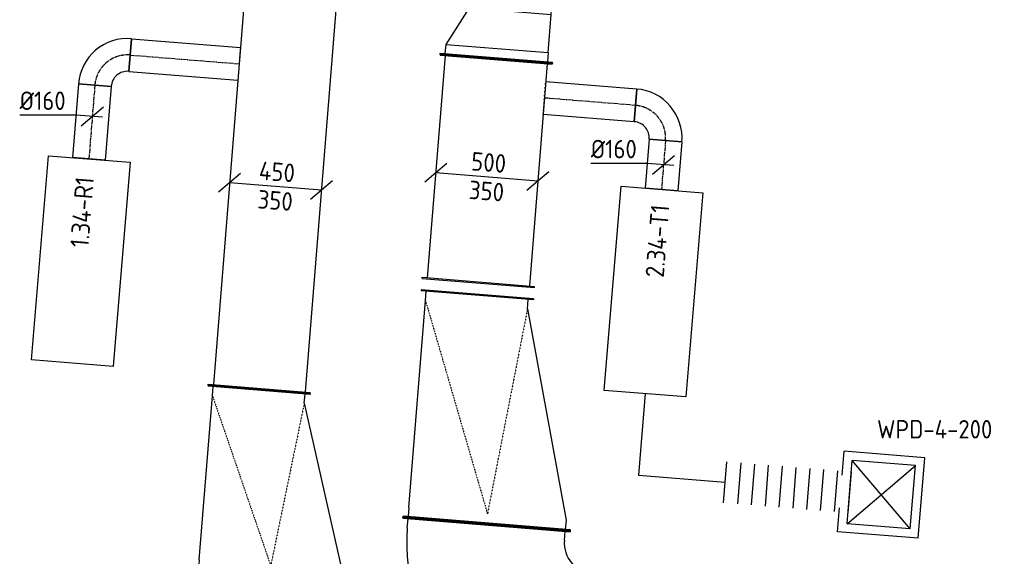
# Model space of a CAD drawing. Header units: millimetres. Extents: x -2770 to 48660, y -299 to 65946.
# Tile 10 of 39: x 7817 to 12626, y 25403 to 28023. Entities that reach past the tile are written whole.
import ezdxf

# ---------------------------------------------------------------- set-up
doc = ezdxf.new("R2010")
doc.units = ezdxf.units.MM
doc.linetypes.add('CENTER2', pattern=[28.575, 19.05, -3.175, 3.175, -3.175])
doc.linetypes.add('SMALL_DASH', pattern=[1.5, 0.5, -1])
for name, color, linetype in [('WL570---_APP', 2, 'Continuous'), ('WL570---_RETOUR_D', 4, 'Continuous'), ('WL570---_RETOUR_HL', 1, 'CENTER2'), ('WL570---_TOEVOER_D', 3, 'Continuous'), ('WL570---_TOEVOER_HL', 1, 'CENTER2'), ('WL570---_TOEVOER_RST', 3, 'Continuous'), ('WL570---_TOEVOER_RST_HL', 1, 'CENTER2'), ('WM570---', 1, 'Continuous'), ('WM570---_RETOUR', 1, 'Continuous'), ('WM570---_TOEVOER', 1, 'Continuous')]:
    doc.layers.add(name, color=color, linetype=linetype)
doc.styles.add('STABICAD-018', font='ISOCP.SHX', dxfattribs={"height": 90})
doc.styles.add('STABICAD-025', font='ISOCP.SHX', dxfattribs={"height": 125})

# ---------------------------------------------------------------- blocks, each defined once
blk = doc.blocks.new('*U849')
at = {"color": 0, "linetype": 'Continuous'}
for p, q in [((0, 250, -3025), (5, 250, -3025)), ((0, -250, -3025), (0, 250, -3025)), ((5, -250, -3025), (5, 250, -3025)), ((2036.3, 250, -3025), (2031.3, 250, -3025)), ((2031.3, -250, -3025), (2031.3, 250, -3025)), ((2036.3, -250, -3025), (2036.3, 250, -3025)), ((5, 225, -3025), (2031.3, 225, -3025)), ((5, -225, -3025), (2031.3, -225, -3025)), ((0, -250, -3025), (5, -250, -3025)), ((2036.3, -250, -3025), (2031.3, -250, -3025))]:
    blk.add_line(p, q, dxfattribs=at)
at = {"layer": 'WM570---_TOEVOER', "color": 2, "style": 'STABICAD-018'}
for tag, p in [('CODE', (9149.4, 28247.9, 3025)), ('SECTIONCODE', (9247.4, 27593.6, 3025)), ('POSITIONCODE', (9247.4, 27593.6, 3025))]:
    blk.add_attdef(tag, p, '', height=1.8, dxfattribs=at)
blk = doc.blocks.new('*U388')
at = {"color": 0, "linetype": 'Continuous'}
for p, q in [((0, 375, -3075), (5, 375, -3075)), ((0, -375, -3075), (0, 375, -3075)), ((5, -375, -3075), (5, 375, -3075)), ((50, 350, -3075), (5, 350, -3075)), ((50, 350, -3075), (853.8, 350, -3075)), ((853.8, 350, -3075), (898.8, 350, -3075)), ((903.8, 375, -3075), (898.8, 375, -3075)), ((898.8, -125, -3075), (898.8, 375, -3075)), ((903.8, -125, -3075), (903.8, 375, -3075)), ((853.8, -100, -3075), (50, -350, -3075)), ((853.8, -100, -3075), (898.8, -100, -3075)), ((903.8, -125, -3075), (898.8, -125, -3075)), ((0, -375, -3075), (5, -375, -3075)), ((50, -350, -3075), (5, -350, -3075))]:
    blk.add_line(p, q, dxfattribs=at)
at = {"color": 2, "linetype": 'SMALL_DASH'}
for p in [(853.8, 350, -225), (853.8, -100, -225)]:
    blk.add_line(p, (50, 0, -125), dxfattribs=at)
at = {"layer": 'WM570---', "color": 2, "style": 'STABICAD-018'}
for tag in ['CODE', 'SECTIONCODE', 'POSITIONCODE']:
    blk.add_attdef(tag, (9038.9, 25307.3, 3075), '', height=1.8, dxfattribs=at)
blk = doc.blocks.new('*U374')
at = {"color": 0, "linetype": 'Continuous'}
for p, q in [((0, 80, -3000), (361.9, 80, -3000)), ((0, -80, -3000), (0, 80, -3000)), ((361.9, 80, -3000), (361.9, -80, -3000)), ((0, -80, -3000), (361.9, -80, -3000))]:
    blk.add_line(p, q, dxfattribs=at)
at = {"layer": 'WL570---_RETOUR_HL', "linetype": 'CENTER2'}
blk.add_line((0, 0, -3000), (361.9, 0, -3000), dxfattribs=at)
at = {"layer": 'WM570---', "color": 2, "style": 'STABICAD-018'}
for tag, p in [('CODE', (8183.7, 27703.5, 3000)), ('SECTIONCODE', (8183.7, 27703.5, 3000)), ('POSITIONCODE', (8312.5, 27431.9, 3000))]:
    blk.add_attdef(tag, p, '', height=1.8, dxfattribs=at)
blk = doc.blocks.new('*U373')
at = {"color": 0, "linetype": 'Continuous'}
for p, q in [((-160, -80, -3000), (-160, 80, -3000)), ((80, -160, -3000), (-80, -160, -3000)), ((76, -160, -3000), (0, -160, -3000)), ((76, -160, -3000), (76, -160, -3000))]:
    blk.add_line(p, q, dxfattribs=at)
for radius, start in [(240, 0), (80, 360)]:
    blk.add_arc((-160, -160, -3000), radius, start, 90, dxfattribs=at)
at = {"layer": 'WL570---_RETOUR_HL', "linetype": 'CENTER2'}
blk.add_arc((-160, -160, -3000), 160, 0, 90, dxfattribs=at)
at = {"layer": 'WM570---', "color": 2, "style": 'STABICAD-018'}
for tag in ['CODE', 'SECTIONCODE', 'POSITIONCODE']:
    blk.add_attdef(tag, (8196.5, 27863, 3000), '', height=1.8, dxfattribs=at)
blk = doc.blocks.new('*U382')
at = {"color": 0, "linetype": 'Continuous'}
for p, q in [((0, 80, -3000), (534.1, 80, -3000)), ((0, -80, -3000), (0, 80, -3000)), ((0, -80, -3000), (534.1, -80, -3000))]:
    blk.add_line(p, q, dxfattribs=at)
at = {"color": 2, "linetype": 'SMALL_DASH'}
blk.add_line((534.1, 80, -3000), (534.1, -80, -3000), dxfattribs=at)
at = {"layer": 'WL570---_RETOUR_HL', "linetype": 'CENTER2'}
blk.add_line((0, 0, -3000), (534.1, 0, -3000), dxfattribs=at)
at = {"layer": 'WM570---', "color": 2, "style": 'STABICAD-018'}
for tag in ['CODE', 'SECTIONCODE', 'POSITIONCODE']:
    blk.add_attdef(tag, (8356, 27850.2, 3000), '', height=1.8, dxfattribs=at)
blk = doc.blocks.new('*U375')
at = {"color": 0, "linetype": 'Continuous'}
for p, q in [((-79.7, 6.4, -3000), (-354.8, 6.4, -3000)), ((49.8, -4, -3000), (-79.7, 6.4, -3000)), ((-53.8, -45.9, -3000), (53.8, 45.9, -3000))]:
    blk.add_line(p, q, dxfattribs=at)
at = {"color": 0, "linetype": 'Continuous', "style": 'STABICAD-018'}
blk.add_text('%%c160', height=90, dxfattribs=at).set_placement((-354.8, 31.4, -3000))
at = {"layer": 'WM570---', "color": 2, "style": 'STABICAD-018'}
blk.add_attdef('CODE', (8171.5, 27550.7, 3000), '', height=1.8, dxfattribs=at)
blk = doc.blocks.new('*U850')
at = {"color": 0, "linetype": 'Continuous'}
for p, q in [((-50, 225, -3025), (-45, 225, -3025)), ((-50, -225, -3025), (-50, 225, -3025)), ((-45, -225, -3025), (-45, 225, -3025)), ((0, 200, -3025), (-45, 200, -3025)), ((186.6, 200, -3025), (0, 200, -3025)), ((0, -200, -3025), (0, 200, -3025)), ((186.6, 200, -3025), (231.6, 200, -3025)), ((186.6, -300, -3025), (186.6, 200, -3025)), ((236.6, 225, -3025), (231.6, 225, -3025)), ((231.6, -325, -3025), (231.6, 225, -3025)), ((236.6, -325, -3025), (236.6, 225, -3025)), ((-50, -225, -3025), (-45, -225, -3025)), ((-45, -200, -3025), (0, -200, -3025)), ((186.6, -300, -3025), (0, -200, -3025)), ((231.6, -300, -3025), (186.6, -300, -3025)), ((236.6, -325, -3025), (231.6, -325, -3025))]:
    blk.add_line(p, q, dxfattribs=at)
at = {"layer": 'WM570---_TOEVOER', "color": 2, "style": 'STABICAD-018'}
for tag, p in [('CODE', (10213.2, 28164.4, 3025)), ('SECTIONCODE', (10213.2, 28064.4, 3025)), ('POSITIONCODE', (10213.2, 28064.4, 3025))]:
    blk.add_attdef(tag, p, '', height=1.8, dxfattribs=at)
blk = doc.blocks.new('*U852')
at = {"color": 0, "linetype": 'Continuous'}
for p, q in [((0, 275, -3025), (5, 275, -3025)), ((0, -275, -3025), (0, 275, -3025)), ((5, -275, -3025), (5, 275, -3025)), ((5, 250, -3025), (1093.1, 250, -3025)), ((1098.1, 275, -3025), (1093.1, 275, -3025)), ((1093.1, -275, -3025), (1093.1, 275, -3025)), ((1098.1, -275, -3025), (1098.1, 275, -3025)), ((0, -275, -3025), (5, -275, -3025)), ((5, -250, -3025), (1093.1, -250, -3025)), ((1098.1, -275, -3025), (1093.1, -275, -3025))]:
    blk.add_line(p, q, dxfattribs=at)
at = {"layer": 'WM570---_TOEVOER', "color": 2, "style": 'STABICAD-018'}
for tag, p in [('CODE', (10144.4, 27832.5, 3025)), ('SECTIONCODE', (10144.4, 27832.5, 3025)), ('POSITIONCODE', (10290.2, 27774.3, 3025))]:
    blk.add_attdef(tag, p, '', height=1.8, dxfattribs=at)
blk = doc.blocks.new('*U443')
at = {"color": 0, "linetype": 'Continuous'}
for p, q in [((0, 80, -3000), (446.3, 80, -3000)), ((0, -80, -3000), (0, 80, -3000)), ((0, -80, -3000), (446.3, -80, -3000))]:
    blk.add_line(p, q, dxfattribs=at)
at = {"color": 2, "linetype": 'SMALL_DASH'}
blk.add_line((446.3, 80, -3000), (446.3, -80, -3000), dxfattribs=at)
at = {"layer": 'WL570---_TOEVOER_HL', "linetype": 'CENTER2'}
blk.add_line((0, 0, -3000), (446.3, 0, -3000), dxfattribs=at)
at = {"layer": 'WM570---_TOEVOER', "color": 2, "style": 'STABICAD-018'}
for tag, p in [('POSITIONCODE', (10534.7, 27778.3, 3000)), ('CODE', (10824.7, 27604.5, 3000)), ('SECTIONCODE', (10824.7, 27604.5, 3000))]:
    blk.add_attdef(tag, p, '', height=1.8, dxfattribs=at)
blk = doc.blocks.new('*U380')
at = {"color": 0, "linetype": 'Continuous'}
for p, q in [((-79.7, 6.4, -3000), (-354.8, 6.4, -3000)), ((49.8, -4, -3000), (-79.7, 6.4, -3000)), ((-53.8, -45.8, -3000), (53.8, 45.8, -3000))]:
    blk.add_line(p, q, dxfattribs=at)
at = {"color": 0, "linetype": 'Continuous', "style": 'STABICAD-018'}
blk.add_text('%%c160', height=90, dxfattribs=at).set_placement((-354.8, 31.4, -3000))
at = {"layer": 'WM570---', "color": 2, "style": 'STABICAD-018'}
blk.add_attdef('CODE', (10961.3, 27314.6, 3000), '', height=1.8, dxfattribs=at)
blk = doc.blocks.new('*U392')
at = {"color": 0, "linetype": 'Continuous'}
for p, q in [((0, 410, -3075), (5, 410, -3075)), ((0, -410, -3075), (0, 410, -3075)), ((5, -410, -3075), (5, 410, -3075)), ((50, 385, -3075), (5, 385, -3075)), ((50, 385, -3075), (1063.3, 385, -3075)), ((1063.3, 385, -3075), (1108.3, 385, -3075)), ((1113.3, 410, -3075), (1108.3, 410, -3075)), ((1108.3, -140, -3075), (1108.3, 410, -3075)), ((1113.3, -140, -3075), (1113.3, 410, -3075)), ((1063.3, -115, -3075), (50, -385, -3075)), ((1063.3, -115, -3075), (1108.3, -115, -3075)), ((1113.3, -140, -3075), (1108.3, -140, -3075)), ((0, -410, -3075), (5, -410, -3075)), ((50, -385, -3075), (5, -385, -3075))]:
    blk.add_line(p, q, dxfattribs=at)
at = {"color": 2, "linetype": 'SMALL_DASH'}
for p in [(1063.3, 385, -225), (1063.3, -115, -225)]:
    blk.add_line(p, (50, 0, -125), dxfattribs=at)
at = {"layer": 'WM570---', "color": 2, "style": 'STABICAD-018'}
for tag in ['CODE', 'SECTIONCODE', 'POSITIONCODE']:
    blk.add_attdef(tag, (10097.6, 25560.7, 3075), '', height=1.8, dxfattribs=at)
blk = doc.blocks.new('*U391')
at = {"color": 0, "linetype": 'Continuous'}
for p, q in [((-410, 585, -3075), (-410, 580, -3075)), ((410, 585, -3075), (-410, 585, -3075)), ((410, 580, -3075), (-410, 580, -3075)), ((-385, 535, -3075), (-385, 580, -3075)), ((385, 535, -3075), (385, 580, -3075)), ((410, 585, -3075), (410, 580, -3075)), ((-585, 410, -3075), (-580, 410, -3075)), ((-585, -410, -3075), (-585, 410, -3075)), ((-580, -410, -3075), (-580, 410, -3075)), ((-535, 385, -3075), (-580, 385, -3075)), ((-585, -410, -3075), (-580, -410, -3075)), ((-535, -385, -3075), (-580, -385, -3075))]:
    blk.add_line(p, q, dxfattribs=at)
for radius, end in [(150, 360), (920, 0)]:
    blk.add_arc((-535, 535, -3075), radius, 270, end, dxfattribs=at)
at = {"layer": 'WM570---', "color": 2, "style": 'STABICAD-018'}
for tag in ['CODE', 'SECTIONCODE', 'POSITIONCODE']:
    blk.add_attdef(tag, (10050.8, 24977.6, 3075), '', height=1.8, dxfattribs=at)
blk = doc.blocks.new('*U927')
at = {"color": 0, "linetype": 'Continuous'}
for p, q in [((-303, -25.8, -3025), (-195.4, 65.8, -3025)), ((-249.2, 20, -3025), (249.2, -20, -3025)), ((195.4, -65.8, -3025), (303, 25.8, -3025))]:
    blk.add_line(p, q, dxfattribs=at)
at = {"color": 0, "linetype": 'Continuous', "style": 'STABICAD-018'}
for s, p in [('500', (-78.8, 31.4, -3025)), ('350', (-90, -108.2, -3025))]:
    blk.add_text(s, height=90, rotation=355.4126, dxfattribs=at).set_placement(p)
at = {"layer": 'WM570---_TOEVOER', "color": 2, "style": 'STABICAD-018'}
blk.add_attdef('CODE', (10098.2, 27256.2, 3025), '', height=1.8, dxfattribs=at)
blk = doc.blocks.new('*U995')
at = {"color": 0, "linetype": 'Continuous'}
for p, q in [((-278.1, -27.8, -3025), (-170.4, 63.8, -3025)), ((-224.3, 18, -3025), (224.3, -18, -3025)), ((170.4, -63.8, -3025), (278.1, 27.8, -3025))]:
    blk.add_line(p, q, dxfattribs=at)
at = {"color": 0, "linetype": 'Continuous', "style": 'STABICAD-018'}
for s, p in [('450', (-83.3, 31.8, -3025)), ('350', (-90, -108.2, -3025))]:
    blk.add_text(s, height=90, rotation=355.4126, dxfattribs=at).set_placement(p)
at = {"layer": 'WL570---_TOEVOER_D', "color": 2, "style": 'STABICAD-018'}
blk.add_attdef('CODE', (9066.2, 27210.3, 3025), '', height=1.8, dxfattribs=at)
blk = doc.blocks.new('*U441')
at = {"color": 0, "linetype": 'Continuous'}
for p, q in [((-160, -80, -3000), (-160, 80, -3000)), ((80, -160, -3000), (-80, -160, -3000)), ((76, -160, -3000), (0, -160, -3000)), ((76, -160, -3000), (76, -160.2, -3000))]:
    blk.add_line(p, q, dxfattribs=at)
for radius in [240, 80]:
    blk.add_arc((-160, -160, -3000), radius, 360, 90, dxfattribs=at)
at = {"layer": 'WL570---_TOEVOER_HL', "linetype": 'CENTER2'}
blk.add_arc((-160, -160, -3000), 160, 360, 90, dxfattribs=at)
at = {"layer": 'WM570---_TOEVOER', "color": 2, "style": 'STABICAD-018'}
for tag in ['CODE', 'SECTIONCODE', 'POSITIONCODE']:
    blk.add_attdef(tag, (10984.2, 27591.7, 3000), '', height=1.8, dxfattribs=at)
blk = doc.blocks.new('*U442')
at = {"color": 0, "linetype": 'Continuous'}
for p, q in [((0, 80, -3000), (239.2, 80, -3000)), ((0, -80, -3000), (0, 80, -3000)), ((239.2, 80, -3000), (239.2, -80, -3000)), ((0, -80, -3000), (239.2, -80, -3000))]:
    blk.add_line(p, q, dxfattribs=at)
at = {"layer": 'WL570---_TOEVOER_HL', "linetype": 'CENTER2'}
blk.add_line((0, 0, -3000), (239.2, 0, -3000), dxfattribs=at)
at = {"layer": 'WM570---_TOEVOER', "color": 2, "style": 'STABICAD-018'}
for tag in ['CODE', 'SECTIONCODE', 'POSITIONCODE']:
    blk.add_attdef(tag, (10971.4, 27432.3, 3000), '', height=1.8, dxfattribs=at)
blk = doc.blocks.new('*U971')
at = {"color": 0, "linetype": 'Continuous'}
for p, q in [((197.5, 197.5, -2700), (-197.5, 197.5, -2700)), ((-197.5, 80, -2700), (-197.5, 197.5, -2700)), ((197.5, -197.5, -2700), (197.5, 197.5, -2700)), ((155, 155, -2700), (-155, 155, -2700)), ((-155, -155, -2700), (-155, 155, -2700)), ((155, -155, -2700), (-155, 155, -2700)), ((-155, -155, -2700), (155, 155, -2700)), ((155, -155, -2700), (155, 155, -2700)), ((-197.5, -197.5, -2700), (-197.5, -80, -2700)), ((155, -155, -2700), (-155, -155, -2700)), ((197.5, -197.5, -2700), (-197.5, -197.5, -2700))]:
    blk.add_line(p, q, dxfattribs=at)
at = {"layer": 'WL570---_TOEVOER_RST_HL', "linetype": 'CENTER2'}
blk.add_circle((0, 0, -2700), 0.0125, dxfattribs=at)
at = {"layer": 'WM570---', "color": 1, "style": 'STABICAD-018'}
blk.add_attdef('PRODUCTCODE', (9978.6, 24204, 2700), '', height=1.8, rotation=355.4, dxfattribs=at)
at = {"layer": 'WM570---', "color": 2}
for tag, p, style in [('CODE', (9946.8, 23809.3, 2700), 'STABICAD-018'), ('SECTIONCODE', (9938.8, 23709.6, 2700), 'STABICAD-025'), ('MATERIALCODE', (9938.8, 23709.6, 2700), 'STABICAD-025'), ('POSITIONCODE', (9938.8, 23709.6, 2700), 'STABICAD-025'), ('FLOWPREFIX', (9921.4, 23213.4, 2700), 'STABICAD-018'), ('FLOW', (9943.9, 23211.6, 2700), 'STABICAD-018'), ('FLOWSUFFIX', (10109.9, 23198.3, 2700), 'STABICAD-018')]:
    blk.add_attdef(tag, p, '', height=1.8, rotation=355.4, dxfattribs=dict(at, style=style))
blk = doc.blocks.new('*U983')
at = {"color": 0, "linetype": 'Continuous'}
for p, q in [((0, -100, -3000), (0, 100, -3000)), ((67.7, 100, -3000), (67.7, -100, -3000)), ((135.4, 100, -3000), (135.4, -100, -3000)), ((203.1, 100, -3000), (203.1, -100, -3000)), ((270.8, 100, -3000), (270.8, -100, -3000)), ((338.5, 100, -3000), (338.5, -100, -3000)), ((406.2, 100, -3000), (406.2, -100, -3000)), ((473.9, 100, -3000), (473.9, -100, -3000)), ((541.6, 100, -3000), (541.6, -100, -3000)), ((609.3, 100, -3000), (609.3, -100, -3000))]:
    blk.add_line(p, q, dxfattribs=at)
at = {"layer": 'WL570---_TOEVOER_D', "color": 2, "style": 'STABICAD-018'}
for tag in ['CODE', 'SECTIONCODE', 'POSITIONCODE']:
    blk.add_attdef(tag, (11262.9, 25764.3, 3000), '', height=1.8, dxfattribs=at)

msp = doc.modelspace()

# ---------------------------------------------------------------- linework, layer by layer
at = {"layer": 'WL570---_APP', "color": 2}
for points in [[(7957, 27358.5), (8355.8, 27326.6), (8273.6, 26330), (7874.9, 26361.9)], [(10754.1, 27209.7), (11152.8, 27177.8), (11070.7, 26181.1), (10672, 26213)]]:
    msp.add_lwpolyline(points, close=True, dxfattribs=at)
at = {"layer": 'WL570---_TOEVOER_D'}
msp.add_lwpolyline([(10871.3, 26197.1), (10839.3, 25798.4), (11262.9, 25764.3)], dxfattribs=at)

# ---------------------------------------------------------------- block references
at = {"layer": 'WL570---_RETOUR_D', "linetype": 'Continuous'}
for name, p, rotation in [('*U849', (9149.4, 28247.9, 3025), 265.4126457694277), ('*U373', (8196.5, 27863, 3000), 85.42527478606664), ('*U382', (8356, 27850.2, 3000), 355.4126457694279), ('*U374', (8183.7, 27703.5, 3000), 265.4252747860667), ('*U388', (9038.9, 25307.3, 3075), 85.41264576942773)]:
    msp.add_blockref(name, p, dxfattribs=dict(at, rotation=rotation))
at = {"layer": 'WL570---_TOEVOER_D', "linetype": 'Continuous'}
for name, p, rotation in [('*U850', (10213.2, 28064.4, 3025), 265.4126457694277), ('*U852', (10144.4, 27832.5, 3025), 265.412645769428), ('*U443', (10824.7, 27604.5, 3000), 175.4126457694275), ('*U441', (10984.2, 27591.7, 3000), 355.4126457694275), ('*U442', (10971.4, 27432.3, 3000), 265.2466870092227), ('*U392', (10097.6, 25560.7, 3075), 85.41264576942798), ('*U983', (11262.9, 25764.3, 3000), 355.3999999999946), ('*U391', (10050.8, 24977.6, 3075), 265.412645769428)]:
    msp.add_blockref(name, p, dxfattribs=dict(at, rotation=rotation))
at = {"layer": 'WL570---_TOEVOER_RST', "linetype": 'Continuous', "rotation": 355.3999999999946}
msp.add_blockref('*U971', (12024.7, 25703.4, -350), dxfattribs=at)
at = {"layer": 'WM570---_RETOUR', "linetype": 'Continuous'}
for name, p in [('*U375', (8171.5, 27550.7, 3000)), ('*U995', (9066.2, 27210.3, 3025))]:
    msp.add_blockref(name, p, dxfattribs=at)
at = {"layer": 'WM570---_TOEVOER', "linetype": 'Continuous'}
for name, p in [('*U380', (10961.3, 27314.6, 3000)), ('*U927', (10098.2, 27256.2, 3025))]:
    msp.add_blockref(name, p, dxfattribs=at)

# ---------------------------------------------------------------- texts
at = {"layer": 'WM570---', "style": 'STABICAD-018'}
for s, p in [('1.34-R1', (8152.5, 26908.1)), ('2.34-T1', (10962.4, 26761))]:
    msp.add_text(s, height=90, rotation=85.41, dxfattribs=at).set_placement(p)
msp.add_text('WPD-4-200', height=90, dxfattribs=at).set_placement((12004.3, 25978.1))

doc.saveas('drawing.dxf')
